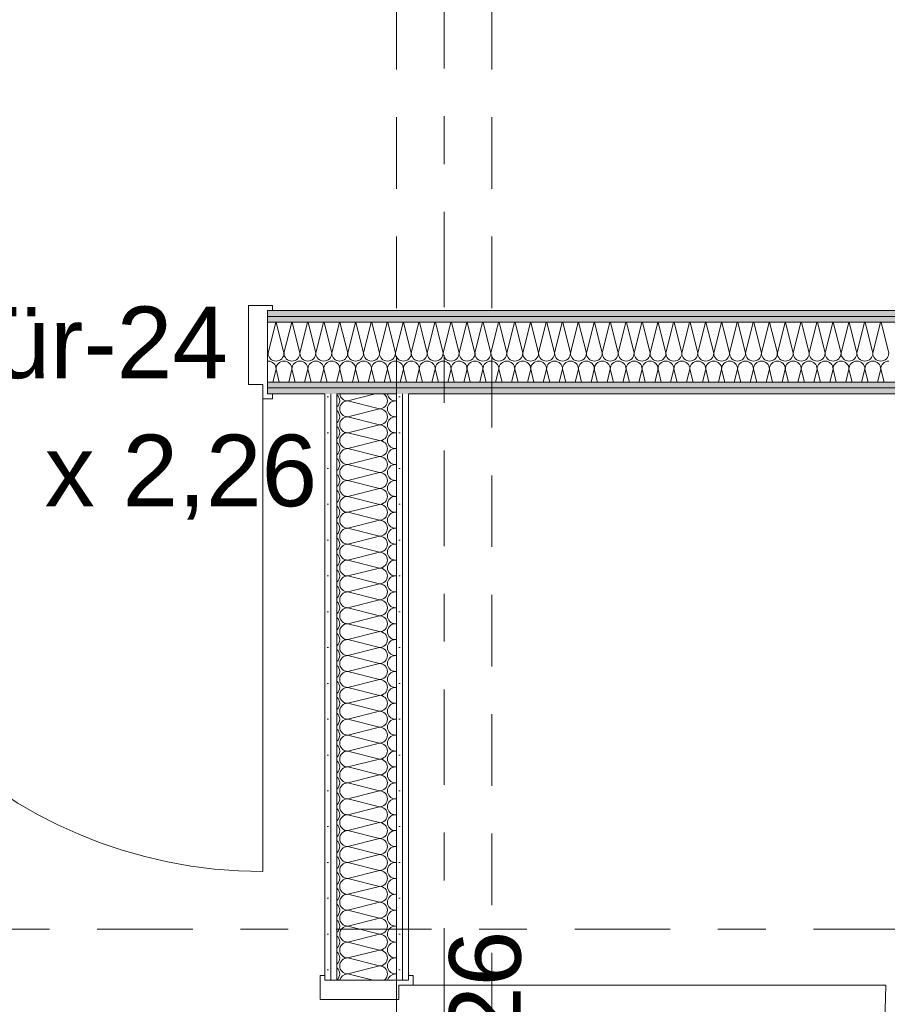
# Model space of a CAD drawing. Header units: metres. Extents: x -167 to 233, y -155 to 122.
# Tile 134 of 176: x 46.86 to 48.68, y 33.43 to 35.49. Entities that reach past the tile are written whole.
import ezdxf
from ezdxf.enums import TextEntityAlignment as Align

# ---------------------------------------------------------------- set-up
doc = ezdxf.new("R2010")
doc.units = ezdxf.units.M
doc.header["$MEASUREMENT"] = 0
doc.linetypes.add('Raster', pattern=[0.4, 0.2, -0.1, 0, -0.1])
doc.linetypes.add('Untersicht', pattern=[0.2, 0.15, -0.05])
for name, color, linetype in [('10 Wand außen', 7, 'Continuous'), ('20 Träger', 7, 'Continuous'), ('90 Achsraster', 7, 'Continuous')]:
    doc.layers.add(name, color=color, linetype=linetype)
doc.styles.add('ERSTELLTER_STIL_1', font='arial.ttf')
doc.styles.add('ERSTELLTER_STIL_2', font='arial.ttf')
pattern_1 = [(0, (27236.132094, 33357.27905), (0, 0.075), [0, -0.075])]

# ---------------------------------------------------------------- blocks, each defined once
blk = doc.blocks.new('*X15', base_point=(27236.1321, 33357.279))
at = {"layer": '10 Wand außen', "color": 8, "linetype": 'Continuous', "lineweight": 18}
for p, q in [((47.6066, 34.7102), (47.5488, 34.6957)), ((47.6154, 34.679), (47.5488, 34.6957)), ((47.6511, 34.6963), (47.6488, 34.6957)), ((47.6511, 34.6951), (47.6488, 34.6957)), ((47.6154, 34.679), (47.5488, 34.6624)), ((47.6154, 34.6457), (47.5488, 34.6624)), ((47.6511, 34.663), (47.6488, 34.6624)), ((47.6511, 34.6618), (47.6488, 34.6624)), ((47.6154, 34.6457), (47.5488, 34.629)), ((47.6154, 34.6124), (47.5488, 34.629)), ((47.6511, 34.6296), (47.6488, 34.629)), ((47.6511, 34.6285), (47.6488, 34.629)), ((47.6154, 34.6124), (47.5488, 34.5957)), ((47.6154, 34.579), (47.5488, 34.5957)), ((47.6154, 34.579), (47.5488, 34.5624)), ((47.6511, 34.5963), (47.6488, 34.5957)), ((47.6511, 34.5951), (47.6488, 34.5957)), ((47.6154, 34.5457), (47.5488, 34.5624)), ((47.6511, 34.563), (47.6488, 34.5624)), ((47.6511, 34.5618), (47.6488, 34.5624)), ((47.6154, 34.5457), (47.5488, 34.529)), ((47.6154, 34.5124), (47.5488, 34.529)), ((47.6511, 34.5296), (47.6488, 34.529)), ((47.6511, 34.5285), (47.6488, 34.529)), ((47.6154, 34.5124), (47.5488, 34.4957)), ((47.6511, 34.4963), (47.6488, 34.4957)), ((47.6154, 34.479), (47.5488, 34.4957)), ((47.6154, 34.479), (47.5488, 34.4624)), ((47.6511, 34.4951), (47.6488, 34.4957)), ((47.6154, 34.4457), (47.5488, 34.4624)), ((47.6511, 34.463), (47.6488, 34.4624)), ((47.6511, 34.4618), (47.6488, 34.4624)), ((47.6154, 34.4457), (47.5488, 34.429)), ((47.6154, 34.4124), (47.5488, 34.429)), ((47.6511, 34.4296), (47.6488, 34.429)), ((47.6511, 34.4285), (47.6488, 34.429)), ((47.6154, 34.4124), (47.5488, 34.3957)), ((47.6154, 34.379), (47.5488, 34.3957)), ((47.6511, 34.3963), (47.6488, 34.3957)), ((47.6511, 34.3951), (47.6488, 34.3957)), ((47.6154, 34.379), (47.5488, 34.3624)), ((47.6154, 34.3457), (47.5488, 34.3624)), ((47.6511, 34.363), (47.6488, 34.3624)), ((47.6511, 34.3618), (47.6488, 34.3624)), ((47.6154, 34.3457), (47.5488, 34.329)), ((47.6154, 34.3124), (47.5488, 34.329)), ((47.6154, 34.3124), (47.5488, 34.2957)), ((47.6511, 34.3296), (47.6488, 34.329)), ((47.6511, 34.3285), (47.6488, 34.329)), ((47.6154, 34.279), (47.5488, 34.2957)), ((47.6511, 34.2963), (47.6488, 34.2957)), ((47.6511, 34.2951), (47.6488, 34.2957)), ((47.6154, 34.279), (47.5488, 34.2624)), ((47.6154, 34.2457), (47.5488, 34.2624)), ((47.6511, 34.263), (47.6488, 34.2624)), ((47.6511, 34.2618), (47.6488, 34.2624)), ((47.6154, 34.2457), (47.5488, 34.229)), ((47.6154, 34.2124), (47.5488, 34.229)), ((47.6511, 34.2296), (47.6488, 34.229)), ((47.6511, 34.2285), (47.6488, 34.229)), ((47.6154, 34.2124), (47.5488, 34.1957)), ((47.6154, 34.179), (47.5488, 34.1957)), ((47.6511, 34.1963), (47.6488, 34.1957)), ((47.6511, 34.1951), (47.6488, 34.1957)), ((47.6154, 34.179), (47.5488, 34.1624)), ((47.6154, 34.1457), (47.5488, 34.1624)), ((47.6154, 34.1457), (47.5488, 34.129)), ((47.6511, 34.163), (47.6488, 34.1624)), ((47.6511, 34.1618), (47.6488, 34.1624)), ((47.6154, 34.1124), (47.5488, 34.129)), ((47.6511, 34.1296), (47.6488, 34.129)), ((47.6511, 34.1285), (47.6488, 34.129)), ((47.6154, 34.1124), (47.5488, 34.0957)), ((47.6154, 34.079), (47.5488, 34.0957)), ((47.6511, 34.0963), (47.6488, 34.0957)), ((47.6511, 34.0951), (47.6488, 34.0957)), ((47.6154, 34.079), (47.5488, 34.0624)), ((47.6511, 34.063), (47.6488, 34.0624)), ((47.6154, 34.0457), (47.5488, 34.0624)), ((47.6154, 34.0457), (47.5488, 34.029)), ((47.6511, 34.0618), (47.6488, 34.0624)), ((47.6154, 34.0124), (47.5488, 34.029)), ((47.6511, 34.0296), (47.6488, 34.029)), ((47.6511, 34.0285), (47.6488, 34.029)), ((47.6154, 34.0124), (47.5488, 33.9957)), ((47.6154, 33.979), (47.5488, 33.9957)), ((47.6511, 33.9963), (47.6488, 33.9957)), ((47.6511, 33.9951), (47.6488, 33.9957)), ((47.6154, 33.979), (47.5488, 33.9624)), ((47.6154, 33.9457), (47.5488, 33.9624)), ((47.6511, 33.963), (47.6488, 33.9624)), ((47.6511, 33.9618), (47.6488, 33.9624)), ((47.6154, 33.9457), (47.5488, 33.929)), ((47.6154, 33.9124), (47.5488, 33.929)), ((47.6511, 33.9296), (47.6488, 33.929)), ((47.6511, 33.9285), (47.6488, 33.929)), ((47.6154, 33.9124), (47.5488, 33.8957)), ((47.6154, 33.879), (47.5488, 33.8957)), ((47.6154, 33.879), (47.5488, 33.8624)), ((47.6511, 33.8963), (47.6488, 33.8957)), ((47.6511, 33.8951), (47.6488, 33.8957)), ((47.6154, 33.8457), (47.5488, 33.8624)), ((47.6511, 33.863), (47.6488, 33.8624)), ((47.6511, 33.8618), (47.6488, 33.8624)), ((47.6154, 33.8457), (47.5488, 33.829)), ((47.6154, 33.8124), (47.5488, 33.829)), ((47.6511, 33.8296), (47.6488, 33.829)), ((47.6511, 33.8285), (47.6488, 33.829)), ((47.6154, 33.8124), (47.5488, 33.7957)), ((47.6154, 33.779), (47.5488, 33.7957)), ((47.6511, 33.7963), (47.6488, 33.7957)), ((47.6511, 33.7951), (47.6488, 33.7957)), ((47.6154, 33.779), (47.5488, 33.7624)), ((47.6154, 33.7457), (47.5488, 33.7624)), ((47.6511, 33.763), (47.6488, 33.7624)), ((47.6511, 33.7618), (47.6488, 33.7624)), ((47.6154, 33.7457), (47.5488, 33.729)), ((47.6154, 33.7124), (47.5488, 33.729)), ((47.6154, 33.7124), (47.5488, 33.6957)), ((47.6511, 33.7296), (47.6488, 33.729)), ((47.6511, 33.7285), (47.6488, 33.729)), ((47.6154, 33.679), (47.5488, 33.6957)), ((47.6511, 33.6963), (47.6488, 33.6957)), ((47.6511, 33.6951), (47.6488, 33.6957)), ((47.6154, 33.679), (47.5488, 33.6624)), ((47.6154, 33.6457), (47.5488, 33.6624)), ((47.6511, 33.663), (47.6488, 33.6624)), ((47.6511, 33.6618), (47.6488, 33.6624)), ((47.6154, 33.6457), (47.5488, 33.629)), ((47.6154, 33.6124), (47.5488, 33.629)), ((47.6154, 33.6124), (47.5488, 33.5957)), ((47.6511, 33.6296), (47.6488, 33.629)), ((47.6511, 33.6285), (47.6488, 33.629)), ((47.6154, 33.579), (47.5488, 33.5957)), ((47.6511, 33.5963), (47.6488, 33.5957)), ((47.6511, 33.5951), (47.6488, 33.5957)), ((47.6154, 33.579), (47.5488, 33.5624)), ((47.6154, 33.5457), (47.5488, 33.5624)), ((47.6511, 33.563), (47.6488, 33.5624)), ((47.6511, 33.5618), (47.6488, 33.5624)), ((47.6154, 33.5457), (47.5488, 33.529)), ((47.6154, 33.5124), (47.5488, 33.529)), ((47.6511, 33.5296), (47.6488, 33.529)), ((47.6511, 33.5285), (47.6488, 33.529)), ((47.6154, 33.5124), (47.5488, 33.4957)), ((47.6023, 33.4823), (47.5488, 33.4957)), ((47.6511, 33.4963), (47.6488, 33.4957)), ((47.6511, 33.4951), (47.6488, 33.4957))]:
    blk.add_line(p, q, dxfattribs=at)
for centre, start, end in [((47.5154, 34.6957), 0, 50.24), ((47.5488, 34.7124), 187.5792, 270), ((47.6154, 34.6957), 0, 60.2389), ((47.6488, 34.7124), 187.5792, 270), ((47.5154, 34.6957), 309.76, 0), ((47.5488, 34.679), 90, 180), ((47.6154, 34.6957), 270, 0), ((47.6488, 34.679), 90, 180), ((47.5154, 34.6624), 0, 50.24), ((47.5154, 34.6624), 309.76, 0), ((47.5488, 34.679), 180, 270), ((47.5488, 34.6457), 90, 180), ((47.6154, 34.6624), 0, 90), ((47.6154, 34.6624), 270, 0), ((47.6488, 34.679), 180, 270), ((47.6488, 34.6457), 90, 180), ((47.5154, 34.629), 0, 50.24), ((47.5488, 34.6457), 180, 270), ((47.6154, 34.629), 0, 90), ((47.6488, 34.6457), 180, 270), ((47.5154, 34.629), 309.76, 0), ((47.5488, 34.6124), 90, 180), ((47.6154, 34.629), 270, 0), ((47.6488, 34.6124), 90, 180), ((47.5154, 34.5957), 0, 50.24), ((47.5488, 34.6124), 180, 270), ((47.6154, 34.5957), 0, 90), ((47.6488, 34.6124), 180, 270), ((47.5154, 34.5957), 309.76, 0), ((47.5488, 34.579), 90, 180), ((47.5488, 34.579), 180, 270), ((47.6154, 34.5957), 270, 0), ((47.6154, 34.5624), 0, 90), ((47.6488, 34.579), 90, 180), ((47.6488, 34.579), 180, 270), ((47.5154, 34.5624), 0, 50.24), ((47.5154, 34.5624), 309.76, 0), ((47.5488, 34.5457), 90, 180), ((47.6154, 34.5624), 270, 0), ((47.6488, 34.5457), 90, 180), ((47.5154, 34.529), 0, 50.24), ((47.5488, 34.5457), 180, 270), ((47.6154, 34.529), 0, 90), ((47.6488, 34.5457), 180, 270), ((47.5154, 34.529), 309.76, 0), ((47.5488, 34.5124), 90, 180), ((47.6154, 34.529), 270, 0), ((47.6488, 34.5124), 90, 180), ((47.5154, 34.4957), 0, 50.24), ((47.5488, 34.5124), 180, 270), ((47.6154, 34.4957), 0, 90), ((47.6488, 34.5124), 180, 270), ((47.5154, 34.4957), 309.76, 0), ((47.5488, 34.479), 90, 180), ((47.5488, 34.479), 180, 270), ((47.6154, 34.4957), 270, 0), ((47.6154, 34.4624), 0, 90), ((47.6488, 34.479), 90, 180), ((47.6488, 34.479), 180, 270), ((47.5154, 34.4624), 0, 50.24), ((47.5154, 34.4624), 309.76, 0), ((47.5488, 34.4457), 90, 180), ((47.6154, 34.4624), 270, 0), ((47.6488, 34.4457), 90, 180), ((47.5154, 34.429), 0, 50.24), ((47.5488, 34.4457), 180, 270), ((47.6154, 34.429), 0, 90), ((47.6488, 34.4457), 180, 270), ((47.5154, 34.429), 309.76, 0), ((47.5488, 34.4124), 90, 180), ((47.6154, 34.429), 270, 0), ((47.6488, 34.4124), 90, 180), ((47.5154, 34.3957), 0, 50.24), ((47.5154, 34.3957), 309.76, 0), ((47.5488, 34.4124), 180, 270), ((47.5488, 34.379), 90, 180), ((47.6154, 34.3957), 0, 90), ((47.6154, 34.3957), 270, 0), ((47.6488, 34.4124), 180, 270), ((47.6488, 34.379), 90, 180), ((47.5154, 34.3624), 0, 50.24), ((47.5488, 34.379), 180, 270), ((47.6154, 34.3624), 0, 90), ((47.6488, 34.379), 180, 270), ((47.5154, 34.3624), 309.76, 0), ((47.5488, 34.3457), 90, 180), ((47.6154, 34.3624), 270, 0), ((47.6488, 34.3457), 90, 180), ((47.5154, 34.329), 0, 50.24), ((47.5488, 34.3457), 180, 270), ((47.6154, 34.329), 0, 90), ((47.6488, 34.3457), 180, 270), ((47.5154, 34.329), 309.76, 0), ((47.5488, 34.3124), 90, 180), ((47.5488, 34.3124), 180, 270), ((47.6154, 34.329), 270, 0), ((47.6154, 34.2957), 0, 90), ((47.6488, 34.3124), 90, 180), ((47.6488, 34.3124), 180, 270), ((47.5154, 34.2957), 0, 50.24), ((47.5154, 34.2957), 309.76, 0), ((47.5488, 34.279), 90, 180), ((47.6154, 34.2957), 270, 0), ((47.6488, 34.279), 90, 180), ((47.5154, 34.2624), 0, 50.24), ((47.5488, 34.279), 180, 270), ((47.6154, 34.2624), 0, 90), ((47.6488, 34.279), 180, 270), ((47.5154, 34.2624), 309.76, 0), ((47.5488, 34.2457), 90, 180), ((47.6154, 34.2624), 270, 0), ((47.6488, 34.2457), 90, 180), ((47.5154, 34.229), 0, 50.24), ((47.5154, 34.229), 309.76, 0), ((47.5488, 34.2457), 180, 270), ((47.5488, 34.2124), 90, 180), ((47.6154, 34.229), 0, 90), ((47.6154, 34.229), 270, 0), ((47.6488, 34.2457), 180, 270), ((47.6488, 34.2124), 90, 180), ((47.5154, 34.1957), 0, 50.24), ((47.5488, 34.2124), 180, 270), ((47.6154, 34.1957), 0, 90), ((47.6488, 34.2124), 180, 270), ((47.5154, 34.1957), 309.76, 0), ((47.5488, 34.179), 90, 180), ((47.6154, 34.1957), 270, 0), ((47.6488, 34.179), 90, 180), ((47.5154, 34.1624), 0, 50.24), ((47.5488, 34.179), 180, 270), ((47.6154, 34.1624), 0, 90), ((47.6488, 34.179), 180, 270), ((47.5154, 34.1624), 309.76, 0), ((47.5488, 34.1457), 90, 180), ((47.5488, 34.1457), 180, 270), ((47.6154, 34.1624), 270, 0), ((47.6154, 34.129), 0, 90), ((47.6488, 34.1457), 90, 180), ((47.6488, 34.1457), 180, 270), ((47.5154, 34.129), 0, 50.24), ((47.5154, 34.129), 309.76, 0), ((47.5488, 34.1124), 90, 180), ((47.6154, 34.129), 270, 0), ((47.6488, 34.1124), 90, 180), ((47.5154, 34.0957), 0, 50.24), ((47.5488, 34.1124), 180, 270), ((47.6154, 34.0957), 0, 90), ((47.6488, 34.1124), 180, 270), ((47.5154, 34.0957), 309.76, 0), ((47.5488, 34.079), 90, 180), ((47.6154, 34.0957), 270, 0), ((47.6488, 34.079), 90, 180), ((47.5154, 34.0624), 0, 50.24), ((47.5488, 34.079), 180, 270), ((47.6154, 34.0624), 0, 90), ((47.6488, 34.079), 180, 270), ((47.5154, 34.0624), 309.76, 0), ((47.5488, 34.0457), 90, 180), ((47.5488, 34.0457), 180, 270), ((47.6154, 34.0624), 270, 0), ((47.6154, 34.029), 0, 90), ((47.6488, 34.0457), 90, 180), ((47.6488, 34.0457), 180, 270), ((47.5154, 34.029), 0, 50.24), ((47.5154, 34.029), 309.76, 0), ((47.5488, 34.0124), 90, 180), ((47.6154, 34.029), 270, 0), ((47.6488, 34.0124), 90, 180), ((47.5154, 33.9957), 0, 50.24), ((47.5488, 34.0124), 180, 270), ((47.6154, 33.9957), 0, 90), ((47.6488, 34.0124), 180, 270), ((47.5154, 33.9957), 309.76, 0), ((47.5488, 33.979), 90, 180), ((47.6154, 33.9957), 270, 0), ((47.6488, 33.979), 90, 180), ((47.5154, 33.9624), 0, 50.24), ((47.5154, 33.9624), 309.76, 0), ((47.5488, 33.979), 180, 270), ((47.5488, 33.9457), 90, 180), ((47.6154, 33.9624), 0, 90), ((47.6154, 33.9624), 270, 0), ((47.6488, 33.979), 180, 270), ((47.6488, 33.9457), 90, 180), ((47.5154, 33.929), 0, 50.24), ((47.5488, 33.9457), 180, 270), ((47.6154, 33.929), 0, 90), ((47.6488, 33.9457), 180, 270), ((47.5154, 33.929), 309.76, 0), ((47.5488, 33.9124), 90, 180), ((47.6154, 33.929), 270, 0), ((47.6488, 33.9124), 90, 180), ((47.5154, 33.8957), 0, 50.24), ((47.5488, 33.9124), 180, 270), ((47.6154, 33.8957), 0, 90), ((47.6488, 33.9124), 180, 270), ((47.5154, 33.8957), 309.76, 0), ((47.5488, 33.879), 90, 180), ((47.5488, 33.879), 180, 270), ((47.6154, 33.8957), 270, 0), ((47.6154, 33.8624), 0, 90), ((47.6488, 33.879), 90, 180), ((47.6488, 33.879), 180, 270), ((47.5154, 33.8624), 0, 50.24), ((47.5154, 33.8624), 309.76, 0), ((47.5488, 33.8457), 90, 180), ((47.6154, 33.8624), 270, 0), ((47.6488, 33.8457), 90, 180), ((47.5154, 33.829), 0, 50.24), ((47.5488, 33.8457), 180, 270), ((47.6154, 33.829), 0, 90), ((47.6488, 33.8457), 180, 270), ((47.5154, 33.829), 309.76, 0), ((47.5488, 33.8124), 90, 180), ((47.6154, 33.829), 270, 0), ((47.6488, 33.8124), 90, 180), ((47.5154, 33.7957), 0, 50.24), ((47.5154, 33.7957), 309.76, 0), ((47.5488, 33.8124), 180, 270), ((47.5488, 33.779), 90, 180), ((47.6154, 33.7957), 0, 90), ((47.6154, 33.7957), 270, 0), ((47.6488, 33.8124), 180, 270), ((47.6488, 33.779), 90, 180), ((47.5154, 33.7624), 0, 50.24), ((47.5488, 33.779), 180, 270), ((47.6154, 33.7624), 0, 90), ((47.6488, 33.779), 180, 270), ((47.5154, 33.7624), 309.76, 0), ((47.5488, 33.7457), 90, 180), ((47.6154, 33.7624), 270, 0), ((47.6488, 33.7457), 90, 180), ((47.5154, 33.729), 0, 50.24), ((47.5488, 33.7457), 180, 270), ((47.6154, 33.729), 0, 90), ((47.6488, 33.7457), 180, 270), ((47.5154, 33.729), 309.76, 0), ((47.5488, 33.7124), 90, 180), ((47.5488, 33.7124), 180, 270), ((47.6154, 33.729), 270, 0), ((47.6154, 33.6957), 0, 90), ((47.6488, 33.7124), 90, 180), ((47.6488, 33.7124), 180, 270), ((47.5154, 33.6957), 0, 50.24), ((47.5154, 33.6957), 309.76, 0), ((47.5488, 33.679), 90, 180), ((47.6154, 33.6957), 270, 0), ((47.6488, 33.679), 90, 180), ((47.5154, 33.6624), 0, 50.24), ((47.5488, 33.679), 180, 270), ((47.6154, 33.6624), 0, 90), ((47.6488, 33.679), 180, 270), ((47.5154, 33.6624), 309.76, 0), ((47.5488, 33.6457), 90, 180), ((47.6154, 33.6624), 270, 0), ((47.6488, 33.6457), 90, 180), ((47.5154, 33.629), 0, 50.24), ((47.5488, 33.6457), 180, 270), ((47.6154, 33.629), 0, 90), ((47.6488, 33.6457), 180, 270), ((47.5154, 33.629), 309.76, 0), ((47.5488, 33.6124), 90, 180), ((47.5488, 33.6124), 180, 270), ((47.6154, 33.629), 270, 0), ((47.6154, 33.5957), 0, 90), ((47.6488, 33.6124), 90, 180), ((47.6488, 33.6124), 180, 270), ((47.5154, 33.5957), 0, 50.24), ((47.5154, 33.5957), 309.76, 0), ((47.5488, 33.579), 90, 180), ((47.6154, 33.5957), 270, 0), ((47.6488, 33.579), 90, 180), ((47.5154, 33.5624), 0, 50.24), ((47.5488, 33.579), 180, 270), ((47.6154, 33.5624), 0, 90), ((47.6488, 33.579), 180, 270), ((47.5154, 33.5624), 309.76, 0), ((47.5488, 33.5457), 90, 180), ((47.6154, 33.5624), 270, 0), ((47.6488, 33.5457), 90, 180), ((47.5154, 33.529), 0, 50.24), ((47.5154, 33.529), 309.76, 0), ((47.5488, 33.5457), 180, 270), ((47.5488, 33.5124), 90, 180), ((47.6154, 33.529), 0, 90), ((47.6154, 33.529), 270, 0), ((47.6488, 33.5457), 180, 270), ((47.6488, 33.5124), 90, 180), ((47.5154, 33.4957), 0, 50.24), ((47.5488, 33.5124), 180, 270), ((47.6154, 33.4957), 0, 90), ((47.6488, 33.5124), 180, 270), ((47.5154, 33.4957), 309.76, 0), ((47.5488, 33.479), 90, 168.653), ((47.6154, 33.4957), 306.5584, 0), ((47.6488, 33.479), 90, 168.653)]:
    blk.add_arc(centre, 0.0167, start, end, dxfattribs=at)
blk = doc.blocks.new('Zargentür 1-Fl 27')
at = {"layer": '10 Wand außen', "color": 7, "linetype": 'Continuous', "lineweight": 18}
for p, q in [((0.495, 0.01), (0.495, 1)), ((-0.495, 0.01), (-0.515, 0.01)), ((-0.515, 0.01), (-0.515, 0)), ((-0.495, -0.02), (-0.495, 0.01)), ((0.495, -0.02), (0.495, 0.01)), ((0.495, 0.01), (0.515, 0.01)), ((0.515, 0.01), (0.515, 0)), ((-0.515, 0), (-0.505, 0)), ((-0.505, 0), (-0.505, -0.175)), ((-0.465, -0.02), (-0.495, -0.02)), ((-0.465, -0.185), (-0.465, -0.02)), ((0.465, -0.185), (0.465, -0.02)), ((0.465, -0.02), (0.495, -0.02)), ((0.515, 0), (0.505, 0)), ((0.505, 0), (0.505, -0.175)), ((-0.505, -0.175), (-0.515, -0.175)), ((-0.515, -0.175), (-0.515, -0.185)), ((-0.515, -0.185), (-0.465, -0.185)), ((0.515, -0.185), (0.465, -0.185)), ((0.505, -0.175), (0.515, -0.175)), ((0.515, -0.175), (0.515, -0.185))]:
    blk.add_line(p, q, dxfattribs=at)
at = {"layer": '10 Wand außen', "color": 7, "linetype": 'Continuous', "lineweight": 13}
for p, q in [((-0.505, 0), (-0.505, -0.0125)), ((-0.505, 0), (-0.505, -0.0125)), ((0.505, 0), (0.505, -0.0125)), ((0.505, 0), (0.505, -0.0125)), ((-0.505, -0.0125), (-0.505, -0.025)), ((-0.505, -0.0125), (-0.505, -0.025)), ((0.505, -0.0125), (0.505, -0.025)), ((0.505, -0.0125), (0.505, -0.025)), ((-0.505, -0.025), (-0.505, -0.15)), ((-0.505, -0.025), (-0.505, -0.15)), ((0.505, -0.025), (0.505, -0.15)), ((0.505, -0.025), (0.505, -0.15)), ((-0.505, -0.15), (-0.505, -0.1625)), ((-0.505, -0.15), (-0.505, -0.1625)), ((-0.505, -0.1625), (-0.505, -0.175)), ((-0.505, -0.1625), (-0.505, -0.175)), ((0.505, -0.15), (0.505, -0.1625)), ((0.505, -0.15), (0.505, -0.1625)), ((0.505, -0.1625), (0.505, -0.175)), ((0.505, -0.1625), (0.505, -0.175))]:
    blk.add_line(p, q, dxfattribs=at)
blk.add_arc((0.495, 0.01), 0.99, 90, 180, dxfattribs=at)
blk = doc.blocks.new('T Marker 27')
at = {"layer": '10 Wand außen', "color": 7, "lineweight": 13, "char_height": 0.15, "attachment_point": 7, "style": 'ERSTELLTER_STIL_1'}
for s, insert in [('\\A1;{\\pql;\\pt0;\\fArial|b0|i0|c0|p0;\\W1.000000;1,01\\fArial|b0|i0|c0|p0;\\W1.000000;\\A1{\\H.66x;\\S^  ;}\\fArial|b0|i0|c0|p0;\\W1.000000; x 2,26\\fArial|b0|i0|c0|p0;\\W1.000000;\\A1{\\H.66x;\\S^  ;}}', (-0.4663, -0.454)), ('\\A1;{\\pql;\\pt0;\\fArial|b0|i0|c0|p0;\\W1.000000;I-Tür-28\\fArial|b0|i0|c0|p0;\\W1.000000;\\fArial|b0|i0|c0|p0;\\W1.000000;\\fArial|b0|i0|c0|p0;\\W1.000000;}', (-0.3231, -0.1442))]:
    blk.add_mtext(s, dxfattribs=dict(at, insert=insert))
blk = doc.blocks.new('*X32', base_point=(27236.1321, 33357.279))
at = {"layer": '10 Wand außen', "color": 8, "linetype": 'Continuous', "lineweight": 18}
for p, q in [((47.3982, 34.8602), (47.3821, 34.7957)), ((47.3993, 34.8602), (47.4154, 34.7957)), ((47.4315, 34.8602), (47.4154, 34.7957)), ((47.4326, 34.8602), (47.4488, 34.7957)), ((47.4649, 34.8602), (47.4488, 34.7957)), ((47.466, 34.8602), (47.4821, 34.7957)), ((47.4982, 34.8602), (47.4821, 34.7957)), ((47.4993, 34.8602), (47.5154, 34.7957)), ((47.5315, 34.8602), (47.5154, 34.7957)), ((47.5326, 34.8602), (47.5488, 34.7957)), ((47.5649, 34.8602), (47.5488, 34.7957)), ((47.566, 34.8602), (47.5821, 34.7957)), ((47.5982, 34.8602), (47.5821, 34.7957)), ((47.5993, 34.8602), (47.6154, 34.7957)), ((47.6315, 34.8602), (47.6154, 34.7957)), ((47.6326, 34.8602), (47.6488, 34.7957)), ((47.6649, 34.8602), (47.6488, 34.7957)), ((47.666, 34.8602), (47.6821, 34.7957)), ((47.6982, 34.8602), (47.6821, 34.7957)), ((47.6993, 34.8602), (47.7154, 34.7957)), ((47.7315, 34.8602), (47.7154, 34.7957)), ((47.7326, 34.8602), (47.7488, 34.7957)), ((47.7649, 34.8602), (47.7488, 34.7957)), ((47.766, 34.8602), (47.7821, 34.7957)), ((47.7982, 34.8602), (47.7821, 34.7957)), ((47.7993, 34.8602), (47.8154, 34.7957)), ((47.8315, 34.8602), (47.8154, 34.7957)), ((47.8326, 34.8602), (47.8488, 34.7957)), ((47.8649, 34.8602), (47.8488, 34.7957)), ((47.866, 34.8602), (47.8821, 34.7957)), ((47.8982, 34.8602), (47.8821, 34.7957)), ((47.8993, 34.8602), (47.9154, 34.7957)), ((47.9315, 34.8602), (47.9154, 34.7957)), ((47.9326, 34.8602), (47.9488, 34.7957)), ((47.9649, 34.8602), (47.9488, 34.7957)), ((47.966, 34.8602), (47.9821, 34.7957)), ((47.9982, 34.8602), (47.9821, 34.7957)), ((47.9993, 34.8602), (48.0154, 34.7957)), ((48.0315, 34.8602), (48.0154, 34.7957)), ((48.0326, 34.8602), (48.0488, 34.7957)), ((48.0649, 34.8602), (48.0488, 34.7957)), ((48.066, 34.8602), (48.0821, 34.7957)), ((48.0982, 34.8602), (48.0821, 34.7957)), ((48.0993, 34.8602), (48.1154, 34.7957)), ((48.1315, 34.8602), (48.1154, 34.7957)), ((48.1326, 34.8602), (48.1488, 34.7957)), ((48.1649, 34.8602), (48.1488, 34.7957)), ((48.166, 34.8602), (48.1821, 34.7957)), ((48.1982, 34.8602), (48.1821, 34.7957)), ((48.1993, 34.8602), (48.2154, 34.7957)), ((48.2315, 34.8602), (48.2154, 34.7957)), ((48.2326, 34.8602), (48.2488, 34.7957)), ((48.2649, 34.8602), (48.2488, 34.7957)), ((48.266, 34.8602), (48.2821, 34.7957)), ((48.2982, 34.8602), (48.2821, 34.7957)), ((48.2993, 34.8602), (48.3154, 34.7957)), ((48.3315, 34.8602), (48.3154, 34.7957)), ((48.3326, 34.8602), (48.3488, 34.7957)), ((48.3649, 34.8602), (48.3488, 34.7957)), ((48.366, 34.8602), (48.3821, 34.7957)), ((48.3982, 34.8602), (48.3821, 34.7957)), ((48.3993, 34.8602), (48.4154, 34.7957)), ((48.4315, 34.8602), (48.4154, 34.7957)), ((48.4326, 34.8602), (48.4488, 34.7957)), ((48.4649, 34.8602), (48.4488, 34.7957)), ((48.466, 34.8602), (48.4821, 34.7957)), ((48.4982, 34.8602), (48.4821, 34.7957)), ((48.4993, 34.8602), (48.5154, 34.7957)), ((48.5315, 34.8602), (48.5154, 34.7957)), ((48.5326, 34.8602), (48.5488, 34.7957)), ((48.5649, 34.8602), (48.5488, 34.7957)), ((48.566, 34.8602), (48.5821, 34.7957)), ((48.5982, 34.8602), (48.5821, 34.7957)), ((48.5993, 34.8602), (48.6154, 34.7957)), ((48.6315, 34.8602), (48.6154, 34.7957)), ((48.6326, 34.8602), (48.6488, 34.7957)), ((48.6649, 34.8602), (48.6488, 34.7957)), ((48.666, 34.8602), (48.6821, 34.7957)), ((47.3811, 34.7997), (47.3821, 34.7957)), ((47.3988, 34.7624), (47.392, 34.7352)), ((47.3988, 34.7624), (47.4056, 34.7352)), ((47.4321, 34.7624), (47.4253, 34.7352)), ((47.4321, 34.7624), (47.4389, 34.7352)), ((47.4654, 34.7624), (47.4586, 34.7352)), ((47.4654, 34.7624), (47.4722, 34.7352)), ((47.4988, 34.7624), (47.492, 34.7352)), ((47.4988, 34.7624), (47.5056, 34.7352)), ((47.5321, 34.7624), (47.5253, 34.7352)), ((47.5321, 34.7624), (47.5389, 34.7352)), ((47.5654, 34.7624), (47.5586, 34.7352)), ((47.5654, 34.7624), (47.5722, 34.7352)), ((47.5988, 34.7624), (47.592, 34.7352)), ((47.5988, 34.7624), (47.6056, 34.7352)), ((47.6321, 34.7624), (47.6253, 34.7352)), ((47.6321, 34.7624), (47.6389, 34.7352)), ((47.6654, 34.7624), (47.6586, 34.7352)), ((47.6654, 34.7624), (47.6722, 34.7352)), ((47.6988, 34.7624), (47.692, 34.7352)), ((47.6988, 34.7624), (47.7056, 34.7352)), ((47.7321, 34.7624), (47.7253, 34.7352)), ((47.7321, 34.7624), (47.7389, 34.7352)), ((47.7654, 34.7624), (47.7586, 34.7352)), ((47.7654, 34.7624), (47.7722, 34.7352)), ((47.7988, 34.7624), (47.792, 34.7352)), ((47.7988, 34.7624), (47.8056, 34.7352)), ((47.8321, 34.7624), (47.8253, 34.7352)), ((47.8321, 34.7624), (47.8389, 34.7352)), ((47.8654, 34.7624), (47.8586, 34.7352)), ((47.8654, 34.7624), (47.8722, 34.7352)), ((47.8988, 34.7624), (47.892, 34.7352)), ((47.8988, 34.7624), (47.9056, 34.7352)), ((47.9321, 34.7624), (47.9253, 34.7352)), ((47.9321, 34.7624), (47.9389, 34.7352)), ((47.9654, 34.7624), (47.9586, 34.7352)), ((47.9654, 34.7624), (47.9722, 34.7352)), ((47.9988, 34.7624), (47.992, 34.7352)), ((47.9988, 34.7624), (48.0056, 34.7352)), ((48.0321, 34.7624), (48.0253, 34.7352)), ((48.0321, 34.7624), (48.0389, 34.7352)), ((48.0654, 34.7624), (48.0586, 34.7352)), ((48.0654, 34.7624), (48.0722, 34.7352)), ((48.0988, 34.7624), (48.092, 34.7352)), ((48.0988, 34.7624), (48.1056, 34.7352)), ((48.1321, 34.7624), (48.1253, 34.7352)), ((48.1321, 34.7624), (48.1389, 34.7352)), ((48.1654, 34.7624), (48.1586, 34.7352)), ((48.1654, 34.7624), (48.1722, 34.7352)), ((48.1988, 34.7624), (48.192, 34.7352)), ((48.1988, 34.7624), (48.2056, 34.7352)), ((48.2321, 34.7624), (48.2253, 34.7352)), ((48.2321, 34.7624), (48.2389, 34.7352)), ((48.2654, 34.7624), (48.2586, 34.7352)), ((48.2654, 34.7624), (48.2722, 34.7352)), ((48.2988, 34.7624), (48.292, 34.7352)), ((48.2988, 34.7624), (48.3056, 34.7352)), ((48.3321, 34.7624), (48.3253, 34.7352)), ((48.3321, 34.7624), (48.3389, 34.7352)), ((48.3654, 34.7624), (48.3586, 34.7352)), ((48.3654, 34.7624), (48.3722, 34.7352)), ((48.3988, 34.7624), (48.392, 34.7352)), ((48.3988, 34.7624), (48.4056, 34.7352)), ((48.4321, 34.7624), (48.4253, 34.7352)), ((48.4321, 34.7624), (48.4389, 34.7352)), ((48.4654, 34.7624), (48.4586, 34.7352)), ((48.4654, 34.7624), (48.4722, 34.7352)), ((48.4988, 34.7624), (48.492, 34.7352)), ((48.4988, 34.7624), (48.5056, 34.7352)), ((48.5321, 34.7624), (48.5253, 34.7352)), ((48.5321, 34.7624), (48.5389, 34.7352)), ((48.5654, 34.7624), (48.5586, 34.7352)), ((48.5654, 34.7624), (48.5722, 34.7352)), ((48.5988, 34.7624), (48.592, 34.7352)), ((48.5988, 34.7624), (48.6056, 34.7352)), ((48.6321, 34.7624), (48.6253, 34.7352)), ((48.6321, 34.7624), (48.6389, 34.7352)), ((48.6654, 34.7624), (48.6586, 34.7352)), ((48.6654, 34.7624), (48.6722, 34.7352))]:
    blk.add_line(p, q, dxfattribs=at)
for centre, start, end in [((47.3654, 34.7957), 339.981, 0), ((47.3988, 34.7957), 180, 270), ((47.3988, 34.7957), 270, 0), ((47.4321, 34.7957), 180, 270), ((47.4321, 34.7957), 270, 0), ((47.4654, 34.7957), 180, 270), ((47.4654, 34.7957), 270, 0), ((47.4988, 34.7957), 180, 270), ((47.4988, 34.7957), 270, 0), ((47.5321, 34.7957), 180, 270), ((47.5321, 34.7957), 270, 0), ((47.5654, 34.7957), 180, 270), ((47.5654, 34.7957), 270, 0), ((47.5988, 34.7957), 180, 270), ((47.5988, 34.7957), 270, 0), ((47.6321, 34.7957), 180, 270), ((47.6321, 34.7957), 270, 0), ((47.6654, 34.7957), 180, 270), ((47.6654, 34.7957), 270, 0), ((47.6988, 34.7957), 180, 270), ((47.6988, 34.7957), 270, 0), ((47.7321, 34.7957), 180, 270), ((47.7321, 34.7957), 270, 0), ((47.7654, 34.7957), 180, 270), ((47.7654, 34.7957), 270, 0), ((47.7988, 34.7957), 180, 270), ((47.7988, 34.7957), 270, 0), ((47.8321, 34.7957), 180, 270), ((47.8321, 34.7957), 270, 0), ((47.8654, 34.7957), 180, 270), ((47.8654, 34.7957), 270, 0), ((47.8988, 34.7957), 180, 270), ((47.8988, 34.7957), 270, 0), ((47.9321, 34.7957), 180, 270), ((47.9321, 34.7957), 270, 0), ((47.9654, 34.7957), 180, 270), ((47.9654, 34.7957), 270, 0), ((47.9988, 34.7957), 180, 270), ((47.9988, 34.7957), 270, 0), ((48.0321, 34.7957), 180, 270), ((48.0321, 34.7957), 270, 0), ((48.0654, 34.7957), 180, 270), ((48.0654, 34.7957), 270, 0), ((48.0988, 34.7957), 180, 270), ((48.0988, 34.7957), 270, 0), ((48.1321, 34.7957), 180, 270), ((48.1321, 34.7957), 270, 0), ((48.1654, 34.7957), 180, 270), ((48.1654, 34.7957), 270, 0), ((48.1988, 34.7957), 180, 270), ((48.1988, 34.7957), 270, 0), ((48.2321, 34.7957), 180, 270), ((48.2321, 34.7957), 270, 0), ((48.2654, 34.7957), 180, 270), ((48.2654, 34.7957), 270, 0), ((48.2988, 34.7957), 180, 270), ((48.2988, 34.7957), 270, 0), ((48.3321, 34.7957), 180, 270), ((48.3321, 34.7957), 270, 0), ((48.3654, 34.7957), 180, 270), ((48.3654, 34.7957), 270, 0), ((48.3988, 34.7957), 180, 270), ((48.3988, 34.7957), 270, 0), ((48.4321, 34.7957), 180, 270), ((48.4321, 34.7957), 270, 0), ((48.4654, 34.7957), 180, 270), ((48.4654, 34.7957), 270, 0), ((48.4988, 34.7957), 180, 270), ((48.4988, 34.7957), 270, 0), ((48.5321, 34.7957), 180, 270), ((48.5321, 34.7957), 270, 0), ((48.5654, 34.7957), 180, 270), ((48.5654, 34.7957), 270, 0), ((48.5988, 34.7957), 180, 270), ((48.5988, 34.7957), 270, 0), ((48.6321, 34.7957), 180, 270), ((48.6321, 34.7957), 270, 0), ((48.6654, 34.7957), 180, 270), ((48.6654, 34.7957), 270, 0), ((47.3821, 34.7624), 90, 93.464), ((47.3821, 34.7624), 0, 90), ((47.4154, 34.7624), 90, 180), ((47.4154, 34.7624), 0, 90), ((47.4488, 34.7624), 90, 180), ((47.4488, 34.7624), 0, 90), ((47.4821, 34.7624), 90, 180), ((47.4821, 34.7624), 0, 90), ((47.5154, 34.7624), 90, 180), ((47.5154, 34.7624), 0, 90), ((47.5488, 34.7624), 90, 180), ((47.5488, 34.7624), 0, 90), ((47.5821, 34.7624), 90, 180), ((47.5821, 34.7624), 0, 90), ((47.6154, 34.7624), 90, 180), ((47.6154, 34.7624), 0, 90), ((47.6488, 34.7624), 90, 180), ((47.6488, 34.7624), 0, 90), ((47.6821, 34.7624), 90, 180), ((47.6821, 34.7624), 0, 90), ((47.7154, 34.7624), 90, 180), ((47.7154, 34.7624), 0, 90), ((47.7488, 34.7624), 90, 180), ((47.7488, 34.7624), 0, 90), ((47.7821, 34.7624), 90, 180), ((47.7821, 34.7624), 0, 90), ((47.8154, 34.7624), 90, 180), ((47.8154, 34.7624), 0, 90), ((47.8488, 34.7624), 90, 180), ((47.8488, 34.7624), 0, 90), ((47.8821, 34.7624), 90, 180), ((47.8821, 34.7624), 0, 90), ((47.9154, 34.7624), 90, 180), ((47.9154, 34.7624), 0, 90), ((47.9488, 34.7624), 90, 180), ((47.9488, 34.7624), 0, 90), ((47.9821, 34.7624), 90, 180), ((47.9821, 34.7624), 0, 90), ((48.0154, 34.7624), 90, 180), ((48.0154, 34.7624), 0, 90), ((48.0488, 34.7624), 90, 180), ((48.0488, 34.7624), 0, 90), ((48.0821, 34.7624), 90, 180), ((48.0821, 34.7624), 0, 90), ((48.1154, 34.7624), 90, 180), ((48.1154, 34.7624), 0, 90), ((48.1488, 34.7624), 90, 180), ((48.1488, 34.7624), 0, 90), ((48.1821, 34.7624), 90, 180), ((48.1821, 34.7624), 0, 90), ((48.2154, 34.7624), 90, 180), ((48.2154, 34.7624), 0, 90), ((48.2488, 34.7624), 90, 180), ((48.2488, 34.7624), 0, 90), ((48.2821, 34.7624), 90, 180), ((48.2821, 34.7624), 0, 90), ((48.3154, 34.7624), 90, 180), ((48.3154, 34.7624), 0, 90), ((48.3488, 34.7624), 90, 180), ((48.3488, 34.7624), 0, 90), ((48.3821, 34.7624), 90, 180), ((48.3821, 34.7624), 0, 90), ((48.4154, 34.7624), 90, 180), ((48.4154, 34.7624), 0, 90), ((48.4488, 34.7624), 90, 180), ((48.4488, 34.7624), 0, 90), ((48.4821, 34.7624), 90, 180), ((48.4821, 34.7624), 0, 90), ((48.5154, 34.7624), 90, 180), ((48.5154, 34.7624), 0, 90), ((48.5488, 34.7624), 90, 180), ((48.5488, 34.7624), 0, 90), ((48.5821, 34.7624), 90, 180), ((48.5821, 34.7624), 0, 90), ((48.6154, 34.7624), 90, 180), ((48.6154, 34.7624), 0, 90), ((48.6488, 34.7624), 90, 180), ((48.6488, 34.7624), 0, 90), ((48.6821, 34.7624), 90, 180)]:
    blk.add_arc(centre, 0.0167, start, end, dxfattribs=at)
blk = doc.blocks.new('Zargentür 1-Fl 27_2')
at = {"layer": '10 Wand außen', "color": 7, "linetype": 'Continuous', "lineweight": 18}
for p, q in [((0.495, -0.01), (0.495, 0.98)), ((-0.495, -0.01), (-0.515, -0.01)), ((-0.515, -0.01), (-0.515, -0.02)), ((-0.515, -0.02), (-0.505, -0.02)), ((-0.505, -0.02), (-0.505, -0.195)), ((-0.495, -0.04), (-0.495, -0.01)), ((0.495, -0.04), (0.495, -0.01)), ((0.495, -0.01), (0.515, -0.01)), ((0.515, -0.02), (0.505, -0.02)), ((0.505, -0.02), (0.505, -0.195)), ((0.515, -0.01), (0.515, -0.02)), ((-0.465, -0.04), (-0.495, -0.04)), ((-0.465, -0.205), (-0.465, -0.04)), ((0.465, -0.205), (0.465, -0.04)), ((0.465, -0.04), (0.495, -0.04)), ((-0.505, -0.195), (-0.515, -0.195)), ((-0.515, -0.195), (-0.515, -0.205)), ((-0.515, -0.205), (-0.465, -0.205)), ((0.515, -0.205), (0.465, -0.205)), ((0.505, -0.195), (0.515, -0.195)), ((0.515, -0.195), (0.515, -0.205))]:
    blk.add_line(p, q, dxfattribs=at)
at = {"layer": '10 Wand außen', "color": 7, "linetype": 'Continuous', "lineweight": 13}
for p, q in [((-0.505, -0.0325), (-0.505, -0.02)), ((-0.505, -0.0325), (-0.505, -0.02)), ((0.505, -0.0325), (0.505, -0.02)), ((0.505, -0.0325), (0.505, -0.02)), ((-0.505, -0.045), (-0.505, -0.0325)), ((-0.505, -0.045), (-0.505, -0.0325)), ((0.505, -0.045), (0.505, -0.0325)), ((0.505, -0.045), (0.505, -0.0325)), ((-0.505, -0.17), (-0.505, -0.045)), ((-0.505, -0.17), (-0.505, -0.045)), ((0.505, -0.17), (0.505, -0.045)), ((0.505, -0.17), (0.505, -0.045)), ((-0.505, -0.1825), (-0.505, -0.17)), ((-0.505, -0.1825), (-0.505, -0.17)), ((-0.505, -0.195), (-0.505, -0.1825)), ((-0.505, -0.195), (-0.505, -0.1825)), ((0.505, -0.1825), (0.505, -0.17)), ((0.505, -0.1825), (0.505, -0.17)), ((0.505, -0.195), (0.505, -0.1825)), ((0.505, -0.195), (0.505, -0.1825))]:
    blk.add_line(p, q, dxfattribs=at)
blk.add_arc((0.495, -0.01), 0.99, 90, 180, dxfattribs=at)
blk = doc.blocks.new('T Marker 27_3')
at = {"layer": '10 Wand außen', "color": 7, "lineweight": 13, "char_height": 0.15, "attachment_point": 7, "rotation": 180, "style": 'ERSTELLTER_STIL_1'}
for s, insert in [('\\A1;{\\pql;\\pt0;\\fArial|b0|i0|c0|p0;\\W1.000000;1,01\\fArial|b0|i0|c0|p0;\\W1.000000;\\A1{\\H.66x;\\S^  ;}\\fArial|b0|i0|c0|p0;\\W1.000000; x 2,26\\fArial|b0|i0|c0|p0;\\W1.000000;\\A1{\\H.66x;\\S^  ;}}', (0.4663, 0.279)), ('\\A1;{\\pql;\\pt0;\\fArial|b0|i0|c0|p0;\\W1.000000;I-Tür-24\\fArial|b0|i0|c0|p0;\\W1.000000;\\fArial|b0|i0|c0|p0;\\W1.000000;\\fArial|b0|i0|c0|p0;\\W1.000000;}', (0.3231, -0.0309))]:
    blk.add_mtext(s, dxfattribs=dict(at, insert=insert))
blk = doc.blocks.new('Standard-Rastermarker_137')
at = {"layer": '90 Achsraster', "color": 14, "linetype": 'Raster', "lineweight": 18, "true_color": 0xa80000}
blk.add_line((1, 0), (24.7309, 0), dxfattribs=at)
at = {"layer": '90 Achsraster', "color": 14, "lineweight": 18, "true_color": 0xa80000, "style": 'ERSTELLTER_STIL_2'}
for tag, p in [('AC_MarkerText_1_0', (-0.5686, -0.0686)), ('AC_MarkerText_1_1', (25.8623, -0.0686))]:
    blk.add_attdef(tag, text='', height=0.3, rotation=90, dxfattribs=at).set_placement(p, align=Align.TOP_CENTER)
blk = doc.blocks.new('Standard-Rastermarker_139')
at = {"layer": '90 Achsraster', "color": 14, "linetype": 'Raster', "lineweight": 18, "true_color": 0xa80000}
blk.add_line((1, 0), (45.4427, 0), dxfattribs=at)
at = {"layer": '90 Achsraster', "color": 14, "lineweight": 18, "true_color": 0xa80000, "style": 'ERSTELLTER_STIL_2'}
for tag, p in [('AC_MarkerText_1_0', (-0.35, 0.15)), ('AC_MarkerText_1_1', (46.7927, 0.15))]:
    blk.add_attdef(tag, text='', height=0.3, dxfattribs=at).set_placement(p, align=Align.TOP_CENTER)

msp = doc.modelspace()

# ---------------------------------------------------------------- hatches: boundary and pattern name
at = {"layer": '10 Wand außen', "linetype": 'Continuous', "lineweight": 13, "true_color": 0x000100}
h = msp.add_hatch(dxfattribs=at)
h.set_pattern_fill('Gipskarton_0001', color=98, style=0, pattern_type=2)
h.set_pattern_definition(pattern_1)
h.paths.add_polyline_path([(47.3811, 34.8727), (58.0025, 34.8727), (58.0025, 34.8852), (47.3811, 34.8852)])
h = msp.add_hatch(dxfattribs=at)
h.set_pattern_fill('Gipskarton_0001', color=98, style=0, pattern_type=2)
h.set_pattern_definition(pattern_1)
h.paths.add_polyline_path([(58.0025, 34.8727), (47.3811, 34.8727), (47.3811, 34.8602), (58.0025, 34.8602)])
h = msp.add_hatch(dxfattribs=at)
h.set_pattern_fill('Gipskarton_0001', color=98, style=0, pattern_type=2)
h.set_pattern_definition(pattern_1)
h.paths.add_polyline_path([(47.3811, 34.7227), (58.0025, 34.7227), (58.0025, 34.7352), (47.3811, 34.7352)])
h = msp.add_hatch(dxfattribs=at)
h.set_pattern_fill('Gipskarton_0001', color=98, style=0, pattern_type=2)
h.set_pattern_definition(pattern_1)
h.paths.add_polyline_path([(58.0025, 34.7227), (47.3811, 34.7227), (47.3811, 34.7102), (58.0025, 34.7102)])
h = msp.add_hatch(dxfattribs=at)
h.set_pattern_fill('Gipskarton_0001', color=98, style=0, pattern_type=2)
h.set_pattern_definition(pattern_1)
h.paths.add_polyline_path([(47.5011, 34.7102), (47.5011, 33.4823), (47.5136, 33.4823), (47.5136, 34.7102)])
h = msp.add_hatch(dxfattribs=at)
h.set_pattern_fill('Gipskarton_0001', color=98, style=0, pattern_type=2)
h.set_pattern_definition(pattern_1)
h.paths.add_polyline_path([(47.5136, 33.4823), (47.5261, 33.4823), (47.5261, 34.7102), (47.5136, 34.7102)])
h = msp.add_hatch(dxfattribs=at)
h.set_pattern_fill('Gipskarton_0001', color=98, style=0, pattern_type=2)
h.set_pattern_definition(pattern_1)
h.paths.add_polyline_path([(47.6511, 34.7102), (47.6511, 33.4823), (47.6636, 33.4823), (47.6636, 34.7102)])
h = msp.add_hatch(dxfattribs=at)
h.set_pattern_fill('Gipskarton_0001', color=98, style=0, pattern_type=2)
h.set_pattern_definition(pattern_1)
h.paths.add_polyline_path([(47.6636, 34.7102), (47.6636, 33.4823), (47.6761, 33.4823), (47.6761, 34.7102)])

# ---------------------------------------------------------------- linework, layer by layer
at = {"layer": '10 Wand außen', "color": 7, "linetype": 'Continuous', "lineweight": 13}
for p, q in [((47.3811, 34.8852), (47.3811, 34.8727)), ((58.0025, 34.8727), (47.3811, 34.8727)), ((47.3811, 34.8727), (47.3811, 34.8602)), ((58.0025, 34.8602), (47.3811, 34.8602)), ((47.3811, 34.8602), (47.3811, 34.7352)), ((47.3811, 34.7352), (58.0025, 34.7352)), ((47.3811, 34.7352), (47.3811, 34.7227)), ((47.3811, 34.7227), (58.0025, 34.7227)), ((47.3811, 34.7227), (47.3811, 34.7102)), ((47.5136, 34.7102), (47.5136, 33.4823)), ((47.5261, 34.7102), (47.5261, 33.4823)), ((47.6511, 33.4823), (47.6511, 34.7102)), ((47.6636, 33.4823), (47.6636, 34.7102)), ((47.5136, 33.4823), (47.5011, 33.4823)), ((47.5261, 33.4823), (47.5136, 33.4823)), ((47.6511, 33.4823), (47.5261, 33.4823)), ((47.6636, 33.4823), (47.6511, 33.4823)), ((47.6761, 33.4823), (47.6636, 33.4823))]:
    msp.add_line(p, q, dxfattribs=at)
at = {"layer": '10 Wand außen', "color": 7, "linetype": 'Continuous', "lineweight": 13, "flags": 128}
for points in [[(57.8275, 34.8852), (47.3811, 34.8852)], [(47.3811, 34.7102), (47.5011, 34.7102)], [(47.5011, 34.7102), (47.5011, 33.4823)], [(47.6511, 34.7102), (47.5261, 34.7102)], [(47.5261, 34.7102), (47.6511, 34.7102)], [(47.6761, 33.4823), (47.6761, 34.7102)], [(47.6761, 34.7102), (58.0025, 34.7102)]]:
    msp.add_lwpolyline(points, dxfattribs=at)
at = {"layer": '20 Träger', "color": 7, "linetype": 'Untersicht', "lineweight": 18}
for p, q in [((47.6511, 27.6397), (47.6511, 44.5397)), ((47.8511, 27.6397), (47.8511, 44.5397))]:
    msp.add_line(p, q, dxfattribs=at)

# ---------------------------------------------------------------- block references
at = {"layer": '10 Wand außen', "color": 7, "lineweight": 13}
for name, p, rotation in [('T Marker 27_3', (46.8761, 34.7102), 180), ('T Marker 27', (47.5011, 32.9773), 90)]:
    msp.add_blockref(name, p, dxfattribs=dict(at, rotation=rotation))
at = {"layer": '10 Wand außen', "color": 7, "linetype": 'Continuous', "lineweight": 18, "xscale": -1}
for name, p, rotation in [('Zargentür 1-Fl 27_2', (46.8761, 34.6902), 180), ('Zargentür 1-Fl 27', (47.6761, 32.9773), 270)]:
    msp.add_blockref(name, p, dxfattribs=dict(at, rotation=rotation))
at = {"layer": '10 Wand außen', "color": 7, "lineweight": 35}
for name in ['*X32', '*X15']:
    msp.add_blockref(name, (27236.1321, 33357.279), dxfattribs=at)
at = {"layer": '90 Achsraster', "color": 7, "linetype": 'Continuous', "lineweight": 18, "rotation": 270}
msp.add_blockref('Standard-Rastermarker_137', (47.7511, 47.5916), dxfattribs=at)
at = {"layer": '90 Achsraster', "color": 7, "linetype": 'Continuous', "lineweight": 18}
msp.add_blockref('Standard-Rastermarker_139', (13.5244, 33.5897), dxfattribs=at)

doc.saveas('drawing.dxf')
